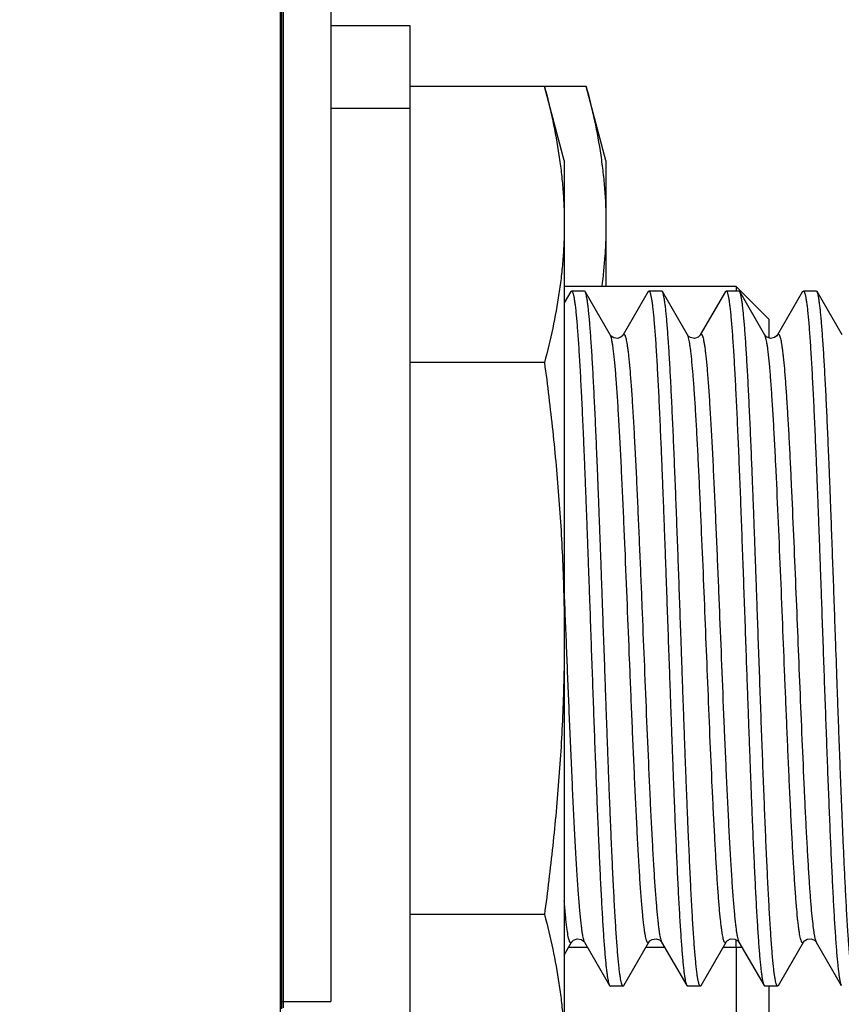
# Model space of a CAD drawing. Header units: inches. Extents: x 0 to 34, y 0 to 22.
# Tile 84 of 106: x 21.215 to 21.437, y 6.315 to 6.58. Entities that reach past the tile are written whole.
import ezdxf

# ---------------------------------------------------------------- set-up
doc = ezdxf.new("R2010")
doc.units = ezdxf.units.IN
doc.header["$LTSCALE"] = 1.87
doc.header["$MEASUREMENT"] = 0
doc.layers.get('0').update_dxf_attribs({"linetype": 'CONTINUOUS'})
doc.layers.add('DIMENSIONS', color=7, linetype='CONTINUOUS')
doc.styles.get("Standard").update_dxf_attribs({"font": 'txt', "width": 0.8})
doc.dimstyles.new('DIMSTYLE_2', dxfattribs={"dimtxt": 0.125, "dimasz": 0.18, "dimexe": 0.125, "dimexo": 0.0625, "dimgap": 0.0625, "dimtad": 0, "dimtih": 1, "dimtoh": 1, "dimlfac": 1.333333, "dimzin": 4, "dimdsep": 46, "dimtxsty": 'STANDARD', "dimblk": '_FILLED', "dimblk1": '_FILLED', "dimblk2": '_FILLED', "dimcen": 0.09, "dimadec": 0, "dimazin": 0, "dimtfac": 1, "dimtofl": 0, "dimtmove": 0, "dimatfit": 3, "dimldrblk": '_FILLED', "dimfxl": 1, "dimtolj": 1, "dimtzin": 4, "dimarcsym": 0})

# ---------------------------------------------------------------- blocks, each defined once
blk = doc.blocks.new('_FILLED')
at = {"color": 0, "linetype": 'BYBLOCK'}
blk.add_solid([(0, 0), (-1, 0.1736), (-1, -0.1736)], dxfattribs=at)
blk = doc.blocks.new('*D10')
at = {"layer": 'DIMENSIONS', "color": 2, "linetype": 'CONTINUOUS'}
for p, q in [((21.54784, 6.31479), (21.54784, 5.40865)), ((21.28534, 6.07086), (21.28534, 5.40865)), ((21.28534, 5.53365), (20.92534, 5.53365)), ((21.54784, 5.53365), (21.86687, 5.53365))]:
    blk.add_line(p, q, dxfattribs=at)
at = {"layer": 'DIMENSIONS', "color": 2, "linetype": 'CONTINUOUS', "xscale": 0.18, "yscale": 0.18, "zscale": 0.18}
blk.add_blockref('_FILLED', (21.28534, 5.53365), dxfattribs=at)
at = {"layer": 'DIMENSIONS', "color": 2, "linetype": 'CONTINUOUS', "xscale": 0.18, "yscale": 0.18, "zscale": 0.18, "rotation": 180}
blk.add_blockref('_FILLED', (21.54784, 5.53365), dxfattribs=at)
at = {"layer": 'DIMENSIONS', "color": 2, "linetype": 'CONTINUOUS', "insert": (21.92937, 5.59615), "char_height": 0.125, "width": 1.225, "attachment_point": 1, "line_spacing_factor": 0.9}
blk.add_mtext('5X .35{\\Ftxt.shx;\\W1.000000;\\H0.125000; }[8.9]', dxfattribs=at)

msp = doc.modelspace()

# ---------------------------------------------------------------- linework, layer by layer
at = {"color": 7, "linetype": 'CONTINUOUS'}
for p, q in [((21.28534, 6.13336), (21.28534, 7.13424)), ((21.28571, 6.31334), (21.28571, 6.95426)), ((21.28609, 6.95396), (21.28609, 6.31364)), ((21.29892, 6.69072), (21.29892, 6.31533)), ((21.32027, 6.57852), (21.29892, 6.57852)), ((21.32027, 6.29948), (21.32027, 6.57852)), ((21.36774, 6.56222), (21.32027, 6.56222)), ((21.36184, 6.54226), (21.35649, 6.56222)), ((21.37309, 6.54226), (21.36774, 6.56222)), ((21.36184, 6.54226), (21.36184, 6.28426)), ((21.37309, 6.54226), (21.37309, 6.50824)), ((21.40817, 6.50824), (21.36184, 6.50824)), ((21.41703, 6.49938), (21.40817, 6.50824)), ((21.40817, 6.50824), (21.40818, 6.50702)), ((21.41703, 6.49938), (21.41703, 6.49438)), ((21.35649, 6.48774), (21.32027, 6.48774)), ((21.35649, 6.33878), (21.32027, 6.33878)), ((21.40817, 6.3299), (21.40817, 6.33201)), ((21.40817, 6.3299), (21.40817, 6.29299)), ((21.28534, 6.32136), (21.28571, 6.32136)), ((21.41703, 6.31951), (21.41703, 6.30184)), ((21.28571, 6.31533), (21.29892, 6.31533))]:
    msp.add_line(p, q, dxfattribs=at)
at = {"color": 9, "linetype": 'CONTINUOUS'}
for p, q in [((21.29892, 6.55637), (21.32027, 6.55637)), ((21.37425, 6.49515), (21.37424, 6.49516)), ((21.41629, 6.49396), (21.41591, 6.49515)), ((21.41935, 6.49515), (21.41935, 6.49516)), ((21.28571, 6.38436), (21.28534, 6.38436)), ((21.36812, 6.3299), (21.36297, 6.3299)), ((21.38896, 6.3299), (21.3838, 6.3299)), ((21.38786, 6.33202), (21.3881, 6.33138)), ((21.3881, 6.33138), (21.3881, 6.33137)), ((21.40979, 6.3299), (21.40464, 6.3299)), ((21.4055, 6.33138), (21.40549, 6.33137)), ((21.42956, 6.3319), (21.42976, 6.33138))]:
    msp.add_line(p, q, dxfattribs=at)
at = {"color": 6, "linetype": 'CONTINUOUS'}
for p, q in [((21.36361, 6.50684), (21.36184, 6.50378)), ((21.36362, 6.50684), (21.36382, 6.50701)), ((21.36728, 6.50701), (21.36382, 6.50701)), ((21.36748, 6.50684), (21.36728, 6.50701)), ((21.37424, 6.49516), (21.36748, 6.50684)), ((21.38445, 6.50684), (21.37768, 6.49515)), ((21.38445, 6.50684), (21.38465, 6.50701)), ((21.38811, 6.50701), (21.38465, 6.50701)), ((21.38832, 6.50684), (21.38811, 6.50701)), ((21.39508, 6.49515), (21.38832, 6.50684)), ((21.40528, 6.50684), (21.39851, 6.49515)), ((21.40528, 6.50684), (21.40548, 6.50701)), ((21.40895, 6.50701), (21.40548, 6.50701)), ((21.40915, 6.50684), (21.40895, 6.50701)), ((21.41592, 6.49514), (21.40915, 6.50684)), ((21.42611, 6.50684), (21.41935, 6.49516)), ((21.42612, 6.50684), (21.42632, 6.50701)), ((21.42978, 6.50701), (21.42632, 6.50701)), ((21.42998, 6.50684), (21.42978, 6.50701)), ((21.43674, 6.49516), (21.42998, 6.50684)), ((21.37718, 6.49461), (21.37629, 6.49424)), ((21.37759, 6.495), (21.37746, 6.49488)), ((21.39792, 6.49455), (21.39693, 6.49422)), ((21.39841, 6.49499), (21.39833, 6.49491)), ((21.41854, 6.49443), (21.41742, 6.49423)), ((21.41916, 6.49488), (21.41854, 6.49443)), ((21.41916, 6.49488), (21.41854, 6.49443)), ((21.41935, 6.49515), (21.41916, 6.49488)), ((21.36431, 6.3319), (21.36534, 6.33229)), ((21.38658, 6.3323), (21.38752, 6.33197)), ((21.42658, 6.3317), (21.42731, 6.33217)), ((21.42731, 6.33217), (21.42843, 6.33227)), ((21.42843, 6.33227), (21.42929, 6.3319)), ((21.36191, 6.32806), (21.36383, 6.33138)), ((21.36726, 6.33138), (21.37403, 6.31969)), ((21.3779, 6.31968), (21.38466, 6.33138)), ((21.38799, 6.33154), (21.38805, 6.33145)), ((21.3881, 6.33137), (21.39486, 6.31968)), ((21.39873, 6.31968), (21.40549, 6.33137)), ((21.40893, 6.33138), (21.4157, 6.31968)), ((21.41957, 6.31969), (21.42633, 6.33138)), ((21.42633, 6.33138), (21.42658, 6.3317)), ((21.42633, 6.33138), (21.42658, 6.3317)), ((21.42967, 6.33152), (21.42972, 6.33144)), ((21.42972, 6.33144), (21.42977, 6.33138)), ((21.42972, 6.33144), (21.42977, 6.33138)), ((21.42976, 6.33138), (21.43653, 6.31969)), ((21.3618, 6.32787), (21.36191, 6.32806)), ((21.37403, 6.31969), (21.37423, 6.31951)), ((21.3777, 6.31951), (21.37423, 6.31951)), ((21.3779, 6.31968), (21.3777, 6.31951)), ((21.39487, 6.31968), (21.39507, 6.31951)), ((21.39853, 6.31951), (21.39507, 6.31951)), ((21.39873, 6.31968), (21.39853, 6.31951)), ((21.4157, 6.31968), (21.4159, 6.31951)), ((21.41936, 6.31951), (21.4159, 6.31951)), ((21.41957, 6.31969), (21.41936, 6.31951))]:
    msp.add_line(p, q, dxfattribs=at)
for points in [[(21.37629, 6.49424), (21.37518, 6.49437), (21.37449, 6.49483), (21.37425, 6.49515)], [(21.37768, 6.49515), (21.37759, 6.495), (21.37718, 6.49461)], [(21.39693, 6.49422), (21.39588, 6.49443), (21.39529, 6.49486), (21.39508, 6.49515)], [(21.39852, 6.49515), (21.39841, 6.49499), (21.39792, 6.49455)], [(21.41742, 6.49423), (21.41639, 6.49463), (21.41595, 6.49508), (21.41592, 6.49514)], [(21.36534, 6.33229), (21.36646, 6.3321), (21.36707, 6.33164), (21.36727, 6.33138)], [(21.36534, 6.33229), (21.36646, 6.3321), (21.36707, 6.33164)], [(21.38466, 6.33138), (21.38489, 6.33168), (21.38553, 6.33212), (21.38658, 6.3323)], [(21.38658, 6.3323), (21.38752, 6.33197), (21.38799, 6.33154)], [(21.40585, 6.3318), (21.40667, 6.33223), (21.40784, 6.33221), (21.40867, 6.33172)], [(21.40784, 6.33221), (21.40867, 6.33172), (21.40893, 6.33138)], [(21.36383, 6.33138), (21.36387, 6.33144), (21.36431, 6.3319)], [(21.4055, 6.33138), (21.40553, 6.33142), (21.40585, 6.3318)], [(21.42929, 6.3319), (21.42967, 6.33152), (21.42972, 6.33144)]]:
    msp.add_lwpolyline(points, dxfattribs=at)
at = {"color": 7, "linetype": 'CONTINUOUS'}
for points, knots in [([(21.35649, 6.56222), (21.35732, 6.55915), (21.35881, 6.55299), (21.36024, 6.54522), (21.36106, 6.53899), (21.36151, 6.53432), (21.36178, 6.52965), (21.36184, 6.52654), (21.36184, 6.52498)], [0, 0, 0, 0, 0.252851, 0.503449, 0.628036, 0.752247, 0.876192, 1, 1, 1, 1]), ([(21.36774, 6.56222), (21.36857, 6.55915), (21.37006, 6.55299), (21.37149, 6.54522), (21.37231, 6.53899), (21.37276, 6.53432), (21.37303, 6.52965), (21.37309, 6.52654), (21.37309, 6.52498)], [0, 0, 0, 0, 0.252851, 0.503449, 0.628036, 0.752247, 0.876192, 1, 1, 1, 1]), ([(21.36184, 6.52498), (21.36184, 6.52342), (21.36178, 6.52031), (21.36151, 6.51564), (21.36106, 6.51097), (21.36024, 6.50474), (21.35881, 6.49697), (21.35732, 6.49081), (21.35649, 6.48774)], [0, 0, 0, 0, 0.123808, 0.247753, 0.371964, 0.496551, 0.747149, 1, 1, 1, 1]), ([(21.37309, 6.52498), (21.37309, 6.52358), (21.37304, 6.52079), (21.37275, 6.5152), (21.37232, 6.51102), (21.37195, 6.50824)], [0, 0, 0, 0, 0.249476, 0.499176, 1, 1, 1, 1]), ([(21.35649, 6.48774), (21.35732, 6.48157), (21.35882, 6.4692), (21.36024, 6.4537), (21.36106, 6.44127), (21.36151, 6.43194), (21.36178, 6.4226), (21.36184, 6.41638), (21.36184, 6.41326)], [0, 0, 0, 0, 0.249998, 0.499994, 0.624996, 0.749997, 0.874999, 1, 1, 1, 1]), ([(21.36184, 6.41326), (21.36184, 6.41015), (21.36178, 6.40392), (21.36151, 6.39458), (21.36106, 6.38525), (21.36024, 6.37283), (21.35882, 6.35732), (21.35732, 6.34496), (21.35649, 6.33878)], [0, 0, 0, 0, 0.125001, 0.250003, 0.375004, 0.500006, 0.750002, 1, 1, 1, 1]), ([(21.35649, 6.33878), (21.35732, 6.33571), (21.35881, 6.32956), (21.36024, 6.32178), (21.36106, 6.31556), (21.36151, 6.31089), (21.36178, 6.30622), (21.36184, 6.3031), (21.36184, 6.30155)], [0, 0, 0, 0, 0.252851, 0.503449, 0.628036, 0.752247, 0.876192, 1, 1, 1, 1])]:
    msp.add_open_spline(points, degree=3, knots=knots, dxfattribs=at)
at = {"color": 6, "linetype": 'CONTINUOUS'}
for points, knots in [([(21.36382, 6.50701), (21.36383, 6.50701), (21.36386, 6.50701), (21.3639, 6.50698), (21.36394, 6.50695), (21.364, 6.50687), (21.36407, 6.50674), (21.36415, 6.50655), (21.36423, 6.50629), (21.36431, 6.50598), (21.36439, 6.50561), (21.36451, 6.50502), (21.36464, 6.50413), (21.3648, 6.50291), (21.36497, 6.50146), (21.36513, 6.49981), (21.36529, 6.49794), (21.36545, 6.49588), (21.36561, 6.49361), (21.36577, 6.49115), (21.36594, 6.4885), (21.36616, 6.48462), (21.36643, 6.47934), (21.3667, 6.4738), (21.36691, 6.46906), (21.36707, 6.46531), (21.36724, 6.46142), (21.3674, 6.45742), (21.36756, 6.45331), (21.36772, 6.44911), (21.36789, 6.44482), (21.36805, 6.44045), (21.36821, 6.43602), (21.36837, 6.43154), (21.36854, 6.42701), (21.36875, 6.42091), (21.36892, 6.41633), (21.36902, 6.41326)], [0, 0, 0, 0, 0.000439, 0.000926, 0.001497, 0.002176, 0.003906, 0.006176, 0.009009, 0.012414, 0.016396, 0.020957, 0.031814, 0.044977, 0.060421, 0.078113, 0.098013, 0.120078, 0.144255, 0.170485, 0.198709, 0.228858, 0.294639, 0.367199, 0.405806, 0.445842, 0.487211, 0.529814, 0.573547, 0.618307, 0.663984, 0.710471, 0.757654, 0.805419, 0.853652, 0.902239, 1, 1, 1, 1]), ([(21.37249, 6.41326), (21.37238, 6.41621), (21.37223, 6.42062), (21.37202, 6.42649), (21.37186, 6.43085), (21.37171, 6.43517), (21.37155, 6.43945), (21.37139, 6.44366), (21.37124, 6.44781), (21.37108, 6.45188), (21.37093, 6.45587), (21.37077, 6.45976), (21.37061, 6.46355), (21.37046, 6.46722), (21.3703, 6.47077), (21.37014, 6.4742), (21.36999, 6.47749), (21.36983, 6.48064), (21.36967, 6.48364), (21.36952, 6.48648), (21.36936, 6.48915), (21.36921, 6.49166), (21.36905, 6.49399), (21.36889, 6.49615), (21.36874, 6.49812), (21.36858, 6.49989), (21.36843, 6.50148), (21.36827, 6.50287), (21.36812, 6.50406), (21.36797, 6.50505), (21.36783, 6.50574), (21.36772, 6.5062), (21.36764, 6.50646), (21.36757, 6.50667), (21.36751, 6.50679), (21.36748, 6.50684)], [0, 0, 0, 0, 0.094315, 0.141211, 0.18779, 0.233953, 0.279595, 0.324615, 0.368912, 0.412387, 0.454945, 0.496491, 0.536931, 0.576176, 0.61414, 0.650737, 0.685886, 0.71951, 0.751534, 0.781886, 0.810499, 0.837311, 0.862262, 0.885297, 0.906367, 0.925426, 0.942434, 0.957353, 0.970158, 0.980827, 0.989345, 0.992798, 0.995718, 0.998114, 1, 1, 1, 1]), ([(21.38465, 6.50701), (21.38466, 6.50701), (21.38469, 6.50701), (21.38473, 6.50698), (21.38477, 6.50695), (21.38483, 6.50687), (21.3849, 6.50674), (21.38498, 6.50655), (21.38506, 6.50629), (21.38514, 6.50598), (21.38522, 6.50561), (21.38534, 6.50502), (21.38548, 6.50413), (21.38564, 6.5029), (21.3858, 6.50146), (21.38596, 6.49981), (21.38612, 6.49794), (21.38628, 6.49588), (21.38645, 6.49361), (21.38661, 6.49115), (21.38677, 6.4885), (21.38699, 6.48462), (21.38727, 6.47934), (21.38753, 6.4738), (21.38774, 6.46906), (21.38791, 6.46531), (21.38807, 6.46142), (21.38823, 6.45742), (21.38839, 6.45331), (21.38856, 6.44911), (21.38872, 6.44482), (21.38888, 6.44045), (21.38904, 6.43602), (21.38921, 6.43154), (21.38937, 6.42701), (21.38959, 6.42091), (21.38975, 6.41633), (21.38986, 6.41326)], [0, 0, 0, 0, 0.000439, 0.000925, 0.001496, 0.002175, 0.003905, 0.006175, 0.009008, 0.012414, 0.016396, 0.020957, 0.031814, 0.044977, 0.060422, 0.078114, 0.098015, 0.12008, 0.144257, 0.170487, 0.198711, 0.22886, 0.294641, 0.367202, 0.405809, 0.445845, 0.487213, 0.529816, 0.573549, 0.618308, 0.663986, 0.710472, 0.757655, 0.80542, 0.853653, 0.90224, 1, 1, 1, 1]), ([(21.39332, 6.41326), (21.39312, 6.41912), (21.39271, 6.43064), (21.39219, 6.44484), (21.39177, 6.45573), (21.39145, 6.46339), (21.39114, 6.4706), (21.39083, 6.4773), (21.39052, 6.48343), (21.39021, 6.48893), (21.38995, 6.49311), (21.38973, 6.4961), (21.38958, 6.49807), (21.38942, 6.49985), (21.38927, 6.50144), (21.38911, 6.50284), (21.38896, 6.50403), (21.3888, 6.50502), (21.38867, 6.50572), (21.38856, 6.50618), (21.38848, 6.50645), (21.3884, 6.50666), (21.38835, 6.50678), (21.38832, 6.50684)], [0, 0, 0, 0, 0.187626, 0.368592, 0.454565, 0.536502, 0.613674, 0.6854, 0.751046, 0.810025, 0.861821, 0.884879, 0.905976, 0.925068, 0.942115, 0.957076, 0.969928, 0.980649, 0.989224, 0.992707, 0.995658, 0.998084, 1, 1, 1, 1]), ([(21.40548, 6.50701), (21.40555, 6.50701), (21.40563, 6.50693), (21.40569, 6.50683), (21.40575, 6.50672), (21.40582, 6.50655), (21.4059, 6.50629), (21.40598, 6.50598), (21.40606, 6.50561), (21.40617, 6.50502), (21.40631, 6.50413), (21.40647, 6.5029), (21.40663, 6.50146), (21.40686, 6.49912), (21.40714, 6.49568), (21.40746, 6.49096), (21.40778, 6.4855), (21.4081, 6.47934), (21.40843, 6.47255), (21.40875, 6.46518), (21.40907, 6.45731), (21.4094, 6.44902), (21.40972, 6.44039), (21.41004, 6.43149), (21.41037, 6.42242), (21.41058, 6.41632), (21.41069, 6.41326)], [0, 0, 0, 0, 0.002107, 0.00291, 0.003842, 0.006113, 0.008945, 0.012348, 0.016329, 0.02089, 0.031751, 0.044915, 0.060358, 0.078052, 0.12002, 0.17043, 0.228806, 0.294594, 0.367158, 0.445805, 0.529781, 0.618281, 0.710442, 0.805398, 0.902264, 1, 1, 1, 1]), ([(21.41416, 6.41326), (21.41405, 6.41621), (21.4139, 6.42062), (21.41369, 6.42648), (21.41353, 6.43084), (21.41337, 6.43516), (21.41322, 6.43944), (21.41306, 6.44365), (21.41291, 6.4478), (21.41275, 6.45187), (21.41259, 6.45585), (21.41244, 6.45974), (21.41228, 6.46353), (21.41213, 6.4672), (21.41197, 6.47076), (21.41181, 6.47418), (21.41166, 6.47747), (21.4115, 6.48062), (21.41134, 6.48361), (21.41119, 6.48645), (21.41103, 6.48913), (21.41088, 6.49164), (21.41072, 6.49397), (21.41056, 6.49613), (21.41041, 6.4981), (21.41025, 6.49988), (21.4101, 6.50147), (21.40994, 6.50286), (21.40979, 6.50405), (21.40963, 6.50504), (21.4095, 6.50574), (21.40939, 6.50619), (21.40931, 6.50645), (21.40924, 6.50667), (21.40918, 6.50679), (21.40915, 6.50684)], [0, 0, 0, 0, 0.094281, 0.141159, 0.187723, 0.233869, 0.279496, 0.324501, 0.368784, 0.412247, 0.454793, 0.496329, 0.53676, 0.575997, 0.613954, 0.650546, 0.685692, 0.719314, 0.751338, 0.781692, 0.810308, 0.837126, 0.862084, 0.885129, 0.90621, 0.925282, 0.942305, 0.957242, 0.970066, 0.980755, 0.989297, 0.992762, 0.995694, 0.998102, 1, 1, 1, 1]), ([(21.42632, 6.50701), (21.42633, 6.50701), (21.42636, 6.50701), (21.4264, 6.50698), (21.42644, 6.50695), (21.4265, 6.50687), (21.42657, 6.50674), (21.42665, 6.50655), (21.42673, 6.50629), (21.42681, 6.50598), (21.42689, 6.50561), (21.42701, 6.50502), (21.42714, 6.50413), (21.4273, 6.50291), (21.42747, 6.50146), (21.42763, 6.49981), (21.42779, 6.49794), (21.42795, 6.49588), (21.42811, 6.49361), (21.42827, 6.49115), (21.42844, 6.4885), (21.42866, 6.48462), (21.42893, 6.47934), (21.4292, 6.4738), (21.42941, 6.46906), (21.42957, 6.46531), (21.42974, 6.46142), (21.4299, 6.45742), (21.43006, 6.45331), (21.43022, 6.44911), (21.43039, 6.44482), (21.43055, 6.44045), (21.43071, 6.43602), (21.43087, 6.43154), (21.43104, 6.42701), (21.43125, 6.42091), (21.43142, 6.41633), (21.43152, 6.41326)], [0, 0, 0, 0, 0.000439, 0.000925, 0.001496, 0.002175, 0.003904, 0.006174, 0.009007, 0.012413, 0.016395, 0.020956, 0.031812, 0.044975, 0.06042, 0.078112, 0.098012, 0.120077, 0.144254, 0.170484, 0.198708, 0.228857, 0.294638, 0.367199, 0.405806, 0.445842, 0.487211, 0.529814, 0.573548, 0.618307, 0.663984, 0.710471, 0.757654, 0.80542, 0.853653, 0.902239, 1, 1, 1, 1]), ([(21.43499, 6.41326), (21.43488, 6.41621), (21.43468, 6.42208), (21.43436, 6.43081), (21.43405, 6.43939), (21.43379, 6.44641), (21.43358, 6.45188), (21.43343, 6.45587), (21.43327, 6.45976), (21.43311, 6.46355), (21.43296, 6.46722), (21.4328, 6.47077), (21.43264, 6.4742), (21.43249, 6.47749), (21.43233, 6.48064), (21.43217, 6.48364), (21.43202, 6.48648), (21.43186, 6.48915), (21.43171, 6.49166), (21.43155, 6.49399), (21.43139, 6.49615), (21.43124, 6.49812), (21.43108, 6.49989), (21.43093, 6.50148), (21.43077, 6.50287), (21.43062, 6.50406), (21.43047, 6.50505), (21.43033, 6.50574), (21.43022, 6.5062), (21.43014, 6.50646), (21.43007, 6.50667), (21.43001, 6.50679), (21.42998, 6.50684)], [0, 0, 0, 0, 0.094315, 0.18779, 0.279594, 0.368911, 0.412386, 0.454944, 0.49649, 0.53693, 0.576176, 0.614139, 0.650736, 0.685886, 0.719509, 0.751533, 0.781885, 0.810498, 0.83731, 0.862261, 0.885296, 0.906366, 0.925425, 0.942432, 0.957353, 0.970157, 0.980826, 0.989344, 0.992798, 0.995718, 0.998114, 1, 1, 1, 1]), ([(21.36902, 6.41326), (21.36923, 6.4074), (21.36964, 6.39589), (21.37016, 6.38169), (21.37058, 6.37079), (21.37089, 6.36314), (21.3712, 6.35593), (21.37151, 6.34923), (21.37182, 6.3431), (21.37213, 6.33759), (21.3724, 6.33342), (21.37261, 6.33043), (21.37277, 6.32846), (21.37293, 6.32667), (21.37308, 6.32508), (21.37324, 6.32369), (21.37339, 6.32249), (21.37354, 6.3215), (21.37368, 6.3208), (21.37379, 6.32035), (21.37387, 6.32008), (21.37394, 6.31987), (21.374, 6.31974), (21.37403, 6.31969)], [0, 0, 0, 0, 0.187625, 0.368591, 0.454563, 0.536501, 0.613674, 0.685399, 0.751045, 0.810023, 0.861821, 0.884879, 0.905975, 0.925068, 0.942114, 0.957076, 0.969928, 0.980649, 0.989224, 0.992707, 0.995658, 0.998084, 1, 1, 1, 1]), ([(21.3777, 6.31951), (21.37768, 6.31951), (21.37765, 6.31952), (21.37761, 6.31954), (21.37757, 6.31958), (21.37751, 6.31965), (21.37744, 6.31978), (21.37736, 6.31998), (21.37728, 6.32023), (21.3772, 6.32054), (21.37712, 6.32091), (21.37701, 6.32151), (21.37687, 6.32239), (21.37671, 6.32362), (21.37655, 6.32506), (21.37639, 6.32672), (21.37623, 6.32858), (21.37606, 6.33065), (21.3759, 6.33292), (21.37574, 6.33538), (21.37558, 6.33802), (21.37535, 6.34191), (21.37508, 6.34718), (21.37481, 6.35273), (21.3746, 6.35746), (21.37444, 6.36122), (21.37428, 6.3651), (21.37411, 6.3691), (21.37395, 6.37321), (21.37379, 6.37742), (21.37363, 6.3817), (21.37347, 6.38607), (21.3733, 6.3905), (21.37314, 6.39499), (21.37298, 6.39952), (21.37276, 6.40561), (21.3726, 6.4102), (21.37249, 6.41326)], [0, 0, 0, 0, 0.000439, 0.000925, 0.001496, 0.002175, 0.003904, 0.006174, 0.009008, 0.012414, 0.016396, 0.020957, 0.031813, 0.044977, 0.060422, 0.078114, 0.098015, 0.12008, 0.144257, 0.170487, 0.198711, 0.22886, 0.294641, 0.367202, 0.405809, 0.445845, 0.487214, 0.529816, 0.573549, 0.618309, 0.663986, 0.710472, 0.757655, 0.80542, 0.853653, 0.90224, 1, 1, 1, 1]), ([(21.38986, 6.41326), (21.38996, 6.41032), (21.39012, 6.4059), (21.39033, 6.40004), (21.39048, 6.39568), (21.39064, 6.39135), (21.39079, 6.38708), (21.39095, 6.38286), (21.39111, 6.37871), (21.39126, 6.37464), (21.39142, 6.37066), (21.39158, 6.36677), (21.39173, 6.36298), (21.39189, 6.3593), (21.39205, 6.35575), (21.3922, 6.35232), (21.39236, 6.34903), (21.39251, 6.34589), (21.39267, 6.34289), (21.39283, 6.34005), (21.39298, 6.33737), (21.39314, 6.33486), (21.3933, 6.33253), (21.39345, 6.33038), (21.39361, 6.32841), (21.39376, 6.32663), (21.39392, 6.32504), (21.39407, 6.32365), (21.39423, 6.32246), (21.39438, 6.32148), (21.39452, 6.32078), (21.39463, 6.32033), (21.3947, 6.32006), (21.39478, 6.31985), (21.39484, 6.31973), (21.39487, 6.31968)], [0, 0, 0, 0, 0.094315, 0.141211, 0.18779, 0.233952, 0.279595, 0.324615, 0.368911, 0.412387, 0.454945, 0.496491, 0.536931, 0.576176, 0.61414, 0.650737, 0.685886, 0.71951, 0.751534, 0.781886, 0.810499, 0.837311, 0.862262, 0.885297, 0.906367, 0.925426, 0.942434, 0.957353, 0.970158, 0.980827, 0.989345, 0.992799, 0.995718, 0.998114, 1, 1, 1, 1]), ([(21.39853, 6.31951), (21.39852, 6.31951), (21.39849, 6.31952), (21.39845, 6.31954), (21.39841, 6.31958), (21.39835, 6.31965), (21.39828, 6.31978), (21.3982, 6.31998), (21.39812, 6.32023), (21.39804, 6.32054), (21.39796, 6.32091), (21.39784, 6.32151), (21.3977, 6.32239), (21.39754, 6.32362), (21.39738, 6.32506), (21.39722, 6.32672), (21.39706, 6.32858), (21.3969, 6.33065), (21.39673, 6.33291), (21.39657, 6.33537), (21.39641, 6.33802), (21.39619, 6.34191), (21.39591, 6.34718), (21.39565, 6.35273), (21.39544, 6.35746), (21.39527, 6.36122), (21.39511, 6.3651), (21.39495, 6.3691), (21.39479, 6.37321), (21.39462, 6.37741), (21.39446, 6.3817), (21.3943, 6.38607), (21.39414, 6.3905), (21.39397, 6.39499), (21.39381, 6.39952), (21.39365, 6.40408), (21.39348, 6.40867), (21.39338, 6.41173), (21.39332, 6.41326)], [0, 0, 0, 0, 0.000439, 0.000925, 0.001496, 0.002175, 0.003904, 0.006174, 0.009007, 0.012413, 0.016395, 0.020956, 0.031813, 0.044976, 0.060421, 0.078112, 0.098013, 0.120078, 0.144255, 0.170485, 0.198709, 0.228858, 0.294639, 0.3672, 0.405807, 0.445843, 0.487211, 0.529814, 0.573548, 0.618307, 0.663984, 0.710471, 0.757654, 0.805419, 0.853653, 0.902239, 0.951065, 1, 1, 1, 1]), ([(21.41069, 6.41326), (21.4108, 6.41032), (21.41095, 6.40591), (21.41116, 6.40004), (21.41132, 6.39568), (21.41147, 6.39136), (21.41163, 6.38709), (21.41179, 6.38287), (21.41194, 6.37873), (21.4121, 6.37466), (21.41225, 6.37067), (21.41241, 6.36678), (21.41257, 6.363), (21.41272, 6.35932), (21.41288, 6.35577), (21.41304, 6.35234), (21.41319, 6.34905), (21.41335, 6.34591), (21.4135, 6.34291), (21.41366, 6.34007), (21.41381, 6.33739), (21.41397, 6.33489), (21.41413, 6.33255), (21.41428, 6.3304), (21.41444, 6.32843), (21.41459, 6.32665), (21.41475, 6.32506), (21.4149, 6.32367), (21.41506, 6.32248), (21.41521, 6.32149), (21.41535, 6.32079), (21.41546, 6.32034), (21.41553, 6.32007), (21.41561, 6.31986), (21.41567, 6.31974), (21.4157, 6.31968)], [0, 0, 0, 0, 0.094281, 0.14116, 0.187723, 0.233869, 0.279496, 0.324502, 0.368785, 0.412248, 0.454794, 0.496329, 0.53676, 0.575998, 0.613954, 0.650547, 0.685693, 0.719315, 0.751338, 0.781692, 0.810309, 0.837126, 0.862085, 0.885129, 0.90621, 0.925282, 0.942305, 0.957242, 0.970066, 0.980755, 0.989297, 0.992762, 0.995694, 0.998101, 1, 1, 1, 1]), ([(21.41936, 6.31951), (21.4193, 6.31951), (21.41922, 6.31959), (21.41916, 6.31969), (21.4191, 6.3198), (21.41903, 6.31998), (21.41895, 6.32023), (21.41887, 6.32054), (21.41879, 6.32091), (21.41867, 6.32151), (21.41853, 6.32239), (21.41837, 6.32362), (21.41821, 6.32506), (21.41799, 6.32741), (21.41771, 6.33085), (21.41739, 6.33556), (21.41707, 6.34102), (21.41674, 6.34718), (21.41642, 6.35398), (21.4161, 6.36134), (21.41577, 6.36921), (21.41545, 6.3775), (21.41513, 6.38614), (21.4148, 6.39503), (21.41448, 6.4041), (21.41427, 6.4102), (21.41416, 6.41326)], [0, 0, 0, 0, 0.002108, 0.00291, 0.003842, 0.006113, 0.008944, 0.012348, 0.016329, 0.02089, 0.031751, 0.044914, 0.060357, 0.078051, 0.120018, 0.170429, 0.228803, 0.294592, 0.367155, 0.445802, 0.529779, 0.618279, 0.710441, 0.805397, 0.902264, 1, 1, 1, 1]), ([(21.43152, 6.41326), (21.43173, 6.4074), (21.43214, 6.39589), (21.43266, 6.38169), (21.43308, 6.37079), (21.43339, 6.36314), (21.4337, 6.35593), (21.43401, 6.34923), (21.43432, 6.3431), (21.43463, 6.33759), (21.4349, 6.33342), (21.43511, 6.33043), (21.43527, 6.32846), (21.43543, 6.32667), (21.43558, 6.32508), (21.43574, 6.32369), (21.43589, 6.32249), (21.43604, 6.3215), (21.43618, 6.3208), (21.43629, 6.32035), (21.43637, 6.32008), (21.43644, 6.31987), (21.4365, 6.31974), (21.43653, 6.31969)], [0, 0, 0, 0, 0.187626, 0.368592, 0.454565, 0.536502, 0.613674, 0.685399, 0.751045, 0.810024, 0.861821, 0.884879, 0.905976, 0.925068, 0.942114, 0.957076, 0.969928, 0.980649, 0.989224, 0.992707, 0.995658, 0.998084, 1, 1, 1, 1]), ([(21.4402, 6.31951), (21.4401, 6.31959), (21.43994, 6.31978), (21.43979, 6.32012), (21.43969, 6.32047), (21.43963, 6.32084), (21.43957, 6.32121), (21.43949, 6.32169), (21.43939, 6.32229), (21.43928, 6.32302), (21.43919, 6.32374), (21.43911, 6.32448), (21.43901, 6.32545), (21.43889, 6.32667), (21.43876, 6.32813), (21.43864, 6.3296), (21.43853, 6.33106), (21.43843, 6.33253), (21.4383, 6.33448), (21.43814, 6.33693), (21.43797, 6.33986), (21.43781, 6.3428), (21.43766, 6.34573), (21.43751, 6.34866), (21.43737, 6.3516), (21.43719, 6.35551), (21.43697, 6.36041), (21.43673, 6.36628), (21.43649, 6.37215), (21.43627, 6.37802), (21.43604, 6.3839), (21.43583, 6.38977), (21.43561, 6.39564), (21.43533, 6.40347), (21.43513, 6.40935), (21.43499, 6.41326)], [0, 0, 0, 0, 0.003934, 0.007768, 0.011678, 0.015662, 0.019637, 0.023567, 0.031347, 0.039109, 0.046909, 0.054733, 0.062565, 0.0782, 0.093814, 0.109432, 0.125058, 0.140685, 0.15631, 0.187556, 0.218804, 0.250052, 0.2813, 0.312548, 0.343796, 0.375044, 0.437539, 0.500035, 0.56253, 0.625026, 0.687522, 0.750017, 0.812513, 0.875009, 1, 1, 1, 1])]:
    msp.add_open_spline(points, degree=3, knots=knots, dxfattribs=at)
for points in [[(21.38811, 6.50701), (21.3881, 6.50701), (21.38809, 6.50701), (21.38808, 6.50701)], [(21.37423, 6.31951), (21.37424, 6.31951), (21.37425, 6.31951), (21.37427, 6.31952)]]:
    msp.add_open_spline(points, degree=3, dxfattribs=at)
at = {"color": 9, "linetype": 'CONTINUOUS'}
for points, knots in [([(21.38466, 6.33138), (21.38464, 6.33134), (21.3846, 6.33128), (21.38452, 6.3312), (21.38444, 6.33117), (21.38436, 6.33119), (21.38428, 6.33126), (21.38421, 6.33136), (21.38413, 6.33151), (21.38406, 6.3317), (21.38398, 6.33193), (21.38387, 6.33233), (21.38374, 6.33295), (21.38358, 6.33384), (21.38342, 6.33493), (21.38326, 6.33622), (21.3831, 6.33771), (21.38293, 6.3394), (21.3827, 6.34206), (21.38241, 6.34587), (21.38207, 6.35099), (21.38173, 6.35679), (21.3814, 6.36319), (21.38106, 6.37007), (21.38073, 6.37731), (21.3804, 6.3848), (21.38008, 6.3924), (21.37976, 6.4), (21.37936, 6.40997), (21.37885, 6.42248), (21.37834, 6.43502), (21.37791, 6.44512), (21.37757, 6.45251), (21.37724, 6.45961), (21.3769, 6.46628), (21.37656, 6.47242), (21.37622, 6.47793), (21.37589, 6.48272), (21.3756, 6.48624), (21.37537, 6.48866), (21.3752, 6.49017), (21.37504, 6.49147), (21.37488, 6.49258), (21.37473, 6.49349), (21.37457, 6.49421), (21.37444, 6.49469), (21.37433, 6.49498), (21.37428, 6.4951), (21.37425, 6.49515)], [0, 0, 0, 0, 0.000795, 0.001395, 0.001868, 0.002328, 0.002897, 0.003652, 0.004631, 0.005854, 0.007335, 0.009083, 0.013416, 0.018899, 0.025562, 0.033429, 0.042524, 0.052852, 0.064399, 0.091086, 0.122359, 0.157792, 0.196857, 0.238883, 0.283144, 0.328848, 0.375239, 0.421645, 0.46729, 0.556914, 0.649499, 0.695667, 0.740821, 0.784172, 0.824952, 0.862461, 0.896079, 0.925335, 0.949874, 0.960325, 0.969544, 0.977534, 0.984316, 0.989916, 0.994363, 0.9977, 0.998974, 1, 1, 1, 1]), ([(21.37768, 6.49515), (21.3777, 6.49519), (21.37775, 6.49525), (21.37782, 6.49532), (21.3779, 6.49535), (21.37798, 6.49534), (21.37806, 6.49528), (21.37813, 6.49518), (21.3782, 6.49505), (21.37827, 6.49487), (21.37835, 6.49465), (21.37845, 6.49428), (21.37859, 6.49369), (21.37874, 6.49286), (21.37889, 6.49183), (21.37905, 6.49062), (21.37921, 6.48921), (21.37937, 6.48761), (21.37959, 6.4851), (21.37988, 6.48149), (21.3802, 6.47662), (21.38053, 6.4711), (21.38087, 6.46499), (21.3812, 6.45839), (21.38152, 6.45142), (21.38184, 6.44418), (21.38216, 6.43679), (21.38247, 6.42936), (21.38287, 6.41961), (21.38336, 6.40742), (21.38395, 6.39276), (21.38448, 6.38052), (21.38491, 6.37094), (21.38524, 6.36417), (21.38557, 6.35785), (21.3859, 6.35208), (21.38623, 6.34694), (21.38656, 6.3425), (21.38684, 6.33925), (21.38707, 6.33704), (21.38722, 6.33567), (21.38738, 6.33449), (21.38753, 6.3335), (21.38769, 6.3327), (21.3878, 6.33222), (21.38786, 6.33202)], [0, 0, 0, 0, 0.000781, 0.001375, 0.001842, 0.002289, 0.00283, 0.003541, 0.004462, 0.005614, 0.007009, 0.008659, 0.01275, 0.017934, 0.024239, 0.03169, 0.040309, 0.050106, 0.061072, 0.086448, 0.116259, 0.150127, 0.187594, 0.228051, 0.27084, 0.315236, 0.360509, 0.406018, 0.451111, 0.538825, 0.628934, 0.719216, 0.762751, 0.804243, 0.843007, 0.878408, 0.909925, 0.937145, 0.959805, 0.969386, 0.977789, 0.985027, 0.991125, 0.996106, 1, 1, 1, 1]), ([(21.40487, 6.33177), (21.40481, 6.33194), (21.40471, 6.33233), (21.40456, 6.333), (21.40442, 6.33384), (21.40427, 6.33485), (21.40412, 6.33603), (21.4039, 6.33797), (21.40363, 6.34082), (21.40332, 6.34477), (21.40301, 6.34938), (21.40269, 6.3546), (21.40238, 6.36038), (21.40206, 6.36661), (21.40163, 6.37558), (21.40112, 6.38722), (21.40054, 6.40127), (21.39998, 6.41532), (21.39941, 6.42937), (21.39891, 6.44113), (21.3985, 6.45048), (21.39819, 6.45721), (21.39787, 6.46361), (21.39756, 6.46959), (21.39724, 6.47505), (21.39692, 6.47992), (21.39661, 6.48415), (21.3963, 6.48769), (21.39604, 6.4902), (21.39582, 6.49186), (21.39567, 6.49284), (21.39553, 6.49365), (21.39539, 6.4943), (21.39526, 6.49473), (21.39516, 6.49499), (21.39511, 6.4951), (21.39508, 6.49515)], [0, 0, 0, 0, 0.003206, 0.007388, 0.012583, 0.018814, 0.026102, 0.034467, 0.05444, 0.07866, 0.106977, 0.139064, 0.174531, 0.212856, 0.253468, 0.339016, 0.426267, 0.510959, 0.596588, 0.683808, 0.726574, 0.767953, 0.807298, 0.844019, 0.877561, 0.907487, 0.933434, 0.955181, 0.972626, 0.979732, 0.985785, 0.990806, 0.994818, 0.997863, 0.99904, 1, 1, 1, 1]), ([(21.39852, 6.49515), (21.39854, 6.49518), (21.39858, 6.49525), (21.39865, 6.49532), (21.39874, 6.49535), (21.39882, 6.49533), (21.3989, 6.49527), (21.39897, 6.49517), (21.39905, 6.49502), (21.39912, 6.49483), (21.3992, 6.4946), (21.39931, 6.4942), (21.39944, 6.49358), (21.3996, 6.49269), (21.39976, 6.4916), (21.39992, 6.49032), (21.40008, 6.48883), (21.40025, 6.48714), (21.40048, 6.48448), (21.40077, 6.48067), (21.4011, 6.47555), (21.40144, 6.46975), (21.40178, 6.46336), (21.40212, 6.45648), (21.40245, 6.44924), (21.40278, 6.44175), (21.4031, 6.43415), (21.40342, 6.42655), (21.40382, 6.41657), (21.40433, 6.40406), (21.40484, 6.39152), (21.40527, 6.38142), (21.4056, 6.37403), (21.40594, 6.36693), (21.40628, 6.36026), (21.40662, 6.35412), (21.40696, 6.34861), (21.40729, 6.34381), (21.40758, 6.34029), (21.40781, 6.33788), (21.40798, 6.33636), (21.40814, 6.33505), (21.4083, 6.33395), (21.40845, 6.33303), (21.40861, 6.33231), (21.40874, 6.33183), (21.40885, 6.33154), (21.4089, 6.33143), (21.40893, 6.33138)], [0, 0, 0, 0, 0.000798, 0.001401, 0.001875, 0.002335, 0.002902, 0.003653, 0.004628, 0.005847, 0.007324, 0.009069, 0.013394, 0.018869, 0.025523, 0.033381, 0.042468, 0.052788, 0.064328, 0.091, 0.122261, 0.157683, 0.196741, 0.238761, 0.28302, 0.328724, 0.375117, 0.421528, 0.46718, 0.556809, 0.649398, 0.695571, 0.740732, 0.78409, 0.824879, 0.862398, 0.896027, 0.925293, 0.949842, 0.960298, 0.969522, 0.977516, 0.984302, 0.989906, 0.994357, 0.997697, 0.998973, 1, 1, 1, 1]), ([(21.41935, 6.49515), (21.41938, 6.49519), (21.41942, 6.49526), (21.41949, 6.49532), (21.41955, 6.49534), (21.41961, 6.49535), (21.41968, 6.49531), (21.41976, 6.49523), (21.41984, 6.4951), (21.41992, 6.49492), (21.41997, 6.49478), (21.41999, 6.49471)], [0, 0, 0, 0, 0.124321, 0.216335, 0.254411, 0.290409, 0.367479, 0.468516, 0.604427, 0.780576, 1, 1, 1, 1]), ([(21.41999, 6.49471), (21.42005, 6.49454), (21.42015, 6.49415), (21.42029, 6.49348), (21.42044, 6.49265), (21.42058, 6.49166), (21.42073, 6.49051), (21.42094, 6.48863), (21.4212, 6.48586), (21.4215, 6.48205), (21.42181, 6.4776), (21.42212, 6.47256), (21.42243, 6.467), (21.42274, 6.46097), (21.42315, 6.45229), (21.42365, 6.44098), (21.42422, 6.42728), (21.42478, 6.41358), (21.42533, 6.39988), (21.4259, 6.38617), (21.4264, 6.37484), (21.42681, 6.36612), (21.42712, 6.36007), (21.42743, 6.35445), (21.42774, 6.34936), (21.42805, 6.34486), (21.42835, 6.34099), (21.42865, 6.33777), (21.42891, 6.33551), (21.42911, 6.33404), (21.42926, 6.33318), (21.4294, 6.33249), (21.4295, 6.33208), (21.42956, 6.3319)], [0, 0, 0, 0, 0.003234, 0.007405, 0.012544, 0.018674, 0.025812, 0.033979, 0.053411, 0.076902, 0.104321, 0.135372, 0.169698, 0.206829, 0.246235, 0.329544, 0.415005, 0.498381, 0.581613, 0.667072, 0.750577, 0.790164, 0.827527, 0.862132, 0.893499, 0.921266, 0.945125, 0.964934, 0.980617, 0.986931, 0.99225, 0.996597, 1, 1, 1, 1]), ([(21.42633, 6.33138), (21.42631, 6.33134), (21.42627, 6.33128), (21.4262, 6.33121), (21.42612, 6.33117), (21.42604, 6.33119), (21.42596, 6.33124), (21.42589, 6.33133), (21.42582, 6.33146), (21.42572, 6.33171), (21.42559, 6.33213), (21.42544, 6.33276), (21.42529, 6.33357), (21.42514, 6.33456), (21.42499, 6.33574), (21.42476, 6.33767), (21.42449, 6.34056), (21.42417, 6.34458), (21.42385, 6.3493), (21.42352, 6.35468), (21.4232, 6.36063), (21.42287, 6.36707), (21.42255, 6.3739), (21.42223, 6.381), (21.42192, 6.38827), (21.42161, 6.3956), (21.42122, 6.40523), (21.42073, 6.41724), (21.42014, 6.4317), (21.41954, 6.44607), (21.419, 6.45775), (21.41856, 6.46652), (21.41823, 6.47242), (21.4179, 6.47773), (21.41758, 6.48238), (21.41726, 6.48632), (21.41699, 6.48915), (21.41677, 6.49104), (21.41661, 6.49218), (21.41646, 6.49313), (21.41635, 6.4937), (21.41629, 6.49396)], [0, 0, 0, 0, 0.000777, 0.00137, 0.001837, 0.002276, 0.002801, 0.003488, 0.004377, 0.005488, 0.008431, 0.01239, 0.017414, 0.023529, 0.030758, 0.039125, 0.059301, 0.083987, 0.113029, 0.146077, 0.182701, 0.222332, 0.264344, 0.308047, 0.352731, 0.397765, 0.442541, 0.52952, 0.618259, 0.7079, 0.793269, 0.832627, 0.868916, 0.90158, 0.930199, 0.954439, 0.974157, 0.982294, 0.989298, 0.995192, 1, 1, 1, 1]), ([(21.36184, 6.42434), (21.36205, 6.41919), (21.36247, 6.40877), (21.363, 6.39569), (21.36345, 6.38514), (21.36379, 6.37732), (21.36414, 6.36976), (21.36449, 6.36261), (21.36484, 6.356), (21.3652, 6.35004), (21.36555, 6.34485), (21.36585, 6.34103), (21.36609, 6.3384), (21.36626, 6.33676), (21.36643, 6.33534), (21.3666, 6.33414), (21.36676, 6.33315), (21.3669, 6.33247), (21.36702, 6.33202), (21.3671, 6.33176), (21.36718, 6.33155), (21.36724, 6.33143), (21.36726, 6.33138)], [0, 0, 0, 0, 0.16605, 0.33571, 0.421468, 0.505961, 0.587666, 0.664991, 0.736484, 0.800808, 0.856948, 0.904099, 0.924182, 0.941894, 0.957226, 0.970217, 0.980918, 0.989383, 0.992801, 0.995697, 0.998089, 1, 1, 1, 1]), ([(21.36317, 6.33186), (21.36311, 6.33206), (21.36299, 6.33253), (21.36283, 6.33333), (21.36267, 6.33434), (21.36251, 6.33555), (21.36234, 6.33698), (21.3621, 6.33931), (21.36194, 6.34117), (21.36184, 6.34247)], [0, 0, 0, 0, 0.05804, 0.134336, 0.229494, 0.343958, 0.478135, 0.632315, 1, 1, 1, 1]), ([(21.36383, 6.33138), (21.36381, 6.33134), (21.36377, 6.33128), (21.36371, 6.33122), (21.36367, 6.3312), (21.36363, 6.33118), (21.36357, 6.33118), (21.36351, 6.33121), (21.36346, 6.33125), (21.3634, 6.33132), (21.36333, 6.33145), (21.36325, 6.33164), (21.3632, 6.33178), (21.36317, 6.33186)], [0, 0, 0, 0, 0.123, 0.171766, 0.213718, 0.25092, 0.286143, 0.362326, 0.409105, 0.463784, 0.60064, 0.778395, 1, 1, 1, 1]), ([(21.40549, 6.33137), (21.40547, 6.33133), (21.40543, 6.33127), (21.40535, 6.3312), (21.40526, 6.33117), (21.40517, 6.3312), (21.40509, 6.33128), (21.40502, 6.3314), (21.40494, 6.33157), (21.40489, 6.3317), (21.40487, 6.33177)], [0, 0, 0, 0, 0.127797, 0.223091, 0.298804, 0.376443, 0.476444, 0.610318, 0.783767, 1, 1, 1, 1])]:
    msp.add_open_spline(points, degree=3, knots=knots, dxfattribs=at)

# ---------------------------------------------------------------- dimensions: what is measured, and where the dimension line sits
at = {"layer": 'DIMENSIONS', "color": 2, "linetype": 'CONTINUOUS'}
dim = msp.add_linear_dim(base=(21.28534, 5.53365), p1=(21.54784, 6.37729), p2=(21.28534, 6.13336), angle=180, text='5X <>', dimstyle='DIMSTYLE_2', dxfattribs=at)
dim.commit()
dim.dimension.update_dxf_attribs({"geometry": '*D10', "text_midpoint": (22.54187, 5.53365), "dimtype": 160})

doc.saveas('drawing.dxf')
